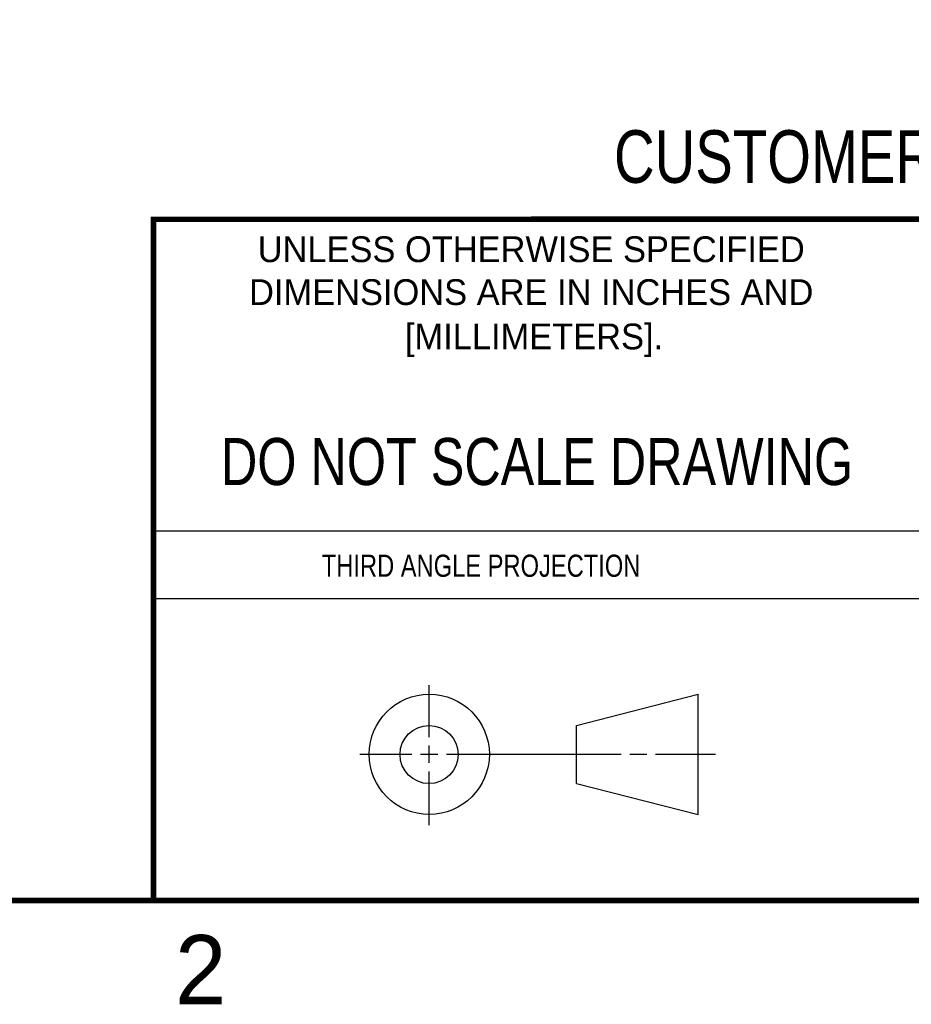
# Model space of a CAD drawing. Header units: inches. Extents: x 0 to 22, y 0 to 17.
# Tile 5 of 20: x 13.1 to 16.3, y 0.1 to 3.7. Entities that reach past the tile are written whole.
import ezdxf

# ---------------------------------------------------------------- set-up
doc = ezdxf.new("R2010")
doc.units = ezdxf.units.IN
doc.header["$LTSCALE"] = 1.21
doc.header["$MEASUREMENT"] = 0
doc.layers.get('0').update_dxf_attribs({"linetype": 'CONTINUOUS'})
doc.layers.add('DIMENSIONS', color=7, linetype='CONTINUOUS')
doc.styles.get("Standard").update_dxf_attribs({"font": 'txt', "width": 0.8})
doc.styles.add('TEXTSTYLE_2', font='txt')
doc.dimstyles.new('DIMSTYLE_2', dxfattribs={"dimtxt": 0.125, "dimasz": 0.18, "dimexe": 0.125, "dimexo": 0.0625, "dimgap": 0.03125, "dimtad": 0, "dimtih": 1, "dimtoh": 1, "dimdec": 3, "dimlfac": 0.5, "dimzin": 4, "dimdsep": 46, "dimtxsty": 'STANDARD', "dimblk": '_FILLED', "dimblk1": '_FILLED', "dimblk2": '_FILLED', "dimcen": 0.09, "dimadec": 0, "dimazin": 0, "dimtp": 0.001, "dimtm": 0.001, "dimtfac": 1, "dimtdec": 3, "dimtofl": 0, "dimtmove": 0, "dimatfit": 3, "dimldrblk": '_FILLED', "dimfxl": 1, "dimtolj": 1, "dimtzin": 4, "dimarcsym": 0})

# ---------------------------------------------------------------- blocks, each defined once
blk = doc.blocks.new('*D23')
at = {"layer": 'DIMENSIONS', "color": 2, "linetype": 'CONTINUOUS'}
blk.add_line((17.2414, 5.848), (17.2414, 5.173), dxfattribs=at)
at = {"layer": 'DIMENSIONS', "color": 2, "linetype": 'CONTINUOUS', "insert": (17.1789, 5.1105), "char_height": 0.125, "width": 1.625, "attachment_point": 3, "rotation": 90, "line_spacing_factor": 0.9}
blk.add_mtext('2X 3.094{\\Ftxt.shx;\\W1.000000;\\H0.125000; }[78.59]', dxfattribs=at)
blk = doc.blocks.new('_FILLED')
at = {"color": 0, "linetype": 'BYBLOCK'}
blk.add_solid([(0, 0), (-1, 0.174), (-1, -0.174)], dxfattribs=at)

msp = doc.modelspace()

# ---------------------------------------------------------------- linework, layer by layer
at = {"color": 2, "linetype": 'CONTINUOUS'}
for p, q in [((13.61, 1.835), (16.375, 1.835)), ((16.375, 1.5888), (13.61, 1.5888)), ((14.6059, 1.0901), (14.6059, 1.2769)), ((14.6059, 0.9964), (14.6059, 1.0589)), ((14.3557, 1.0276), (14.5434, 1.0276)), ((14.5747, 1.0276), (14.6372, 1.0276)), ((14.6684, 1.0276), (15.2987, 1.0276)), ((15.3299, 1.0276), (15.3924, 1.0276)), ((15.4237, 1.0276), (15.6394, 1.0276)), ((14.6059, 0.7723), (14.6059, 0.9651))]:
    msp.add_line(p, q, dxfattribs=at)
at = {"color": 7, "linetype": 'CONTINUOUS'}
for p, q in [((15.1374, 1.132), (15.5769, 1.2447)), ((15.5769, 0.8105), (15.5769, 1.2447)), ((15.1374, 0.9219), (15.1374, 1.132)), ((15.1374, 0.9219), (15.5769, 0.8105))]:
    msp.add_line(p, q, dxfattribs=at)
at = {"color": 7, "linetype": 'CONTINUOUS', "const_width": 0.02}
for points in [[(13.6, 2.9595), (21.5, 2.96)], [(13.61, 0.5), (13.61, 2.96)], [(0.5, 0.5), (21.5, 0.5)]]:
    msp.add_lwpolyline(points, dxfattribs=at)
at = {"color": 7, "linetype": 'CONTINUOUS'}
for centre, radius in [((14.6059, 1.0276), 0.2171), ((14.6054, 1.0269), 0.105)]:
    msp.add_circle(centre, radius, dxfattribs=at)

# ---------------------------------------------------------------- texts
at = {"color": 7, "linetype": 'CONTINUOUS', "attachment_point": 2, "line_spacing_factor": 0.9}
for s, insert, char_height, width in [('CUSTOMER DRAWING', (16.3742, 3.2811), 0.19, 2.432), ('DO NOT SCALE DRAWING', (14.9953, 2.1698), 0.17, 2.72)]:
    msp.add_mtext(s, dxfattribs=dict(at, insert=insert, char_height=char_height, width=width))
at = {"color": 2, "linetype": 'CONTINUOUS', "line_spacing_factor": 0.9, "style": 'TEXTSTYLE_2'}
for s, insert, char_height, width, attachment_point in [('UNLESS OTHERWISE SPECIFIED', (14.9742, 2.8979), 0.093, 2.418, 2), ('DIMENSIONS ARE IN INCHES AND', (14.9742, 2.7431), 0.093, 2.604, 2), ('[MILLIMETERS].', (14.9844, 2.5829), 0.093, 1.302, 2), ('2', (13.6875, 0.375), 0.25, 0.25, 1)]:
    msp.add_mtext(s, dxfattribs=dict(at, insert=insert, char_height=char_height, width=width, attachment_point=attachment_point))
at = {"color": 2, "linetype": 'CONTINUOUS', "insert": (14.2178, 1.7486), "char_height": 0.08, "width": 1.408, "attachment_point": 1, "line_spacing_factor": 0.9}
msp.add_mtext('THIRD ANGLE PROJECTION', dxfattribs=at)

# ---------------------------------------------------------------- dimensions: what is measured, and where the dimension line sits
at = {"layer": 'DIMENSIONS', "color": 2, "linetype": 'CONTINUOUS'}
dim = msp.add_ordinate_dim(feature_location=(17.2414, 5.848), offset=(0, -0.675), dtype=1, origin=(11.0534, 5.9105), text='2X <>', dimstyle='DIMSTYLE_2', dxfattribs=at)
dim.commit()
dim.dimension.update_dxf_attribs({"geometry": '*D23', "text_midpoint": (17.2414, 4.298)})

doc.saveas('drawing.dxf')
